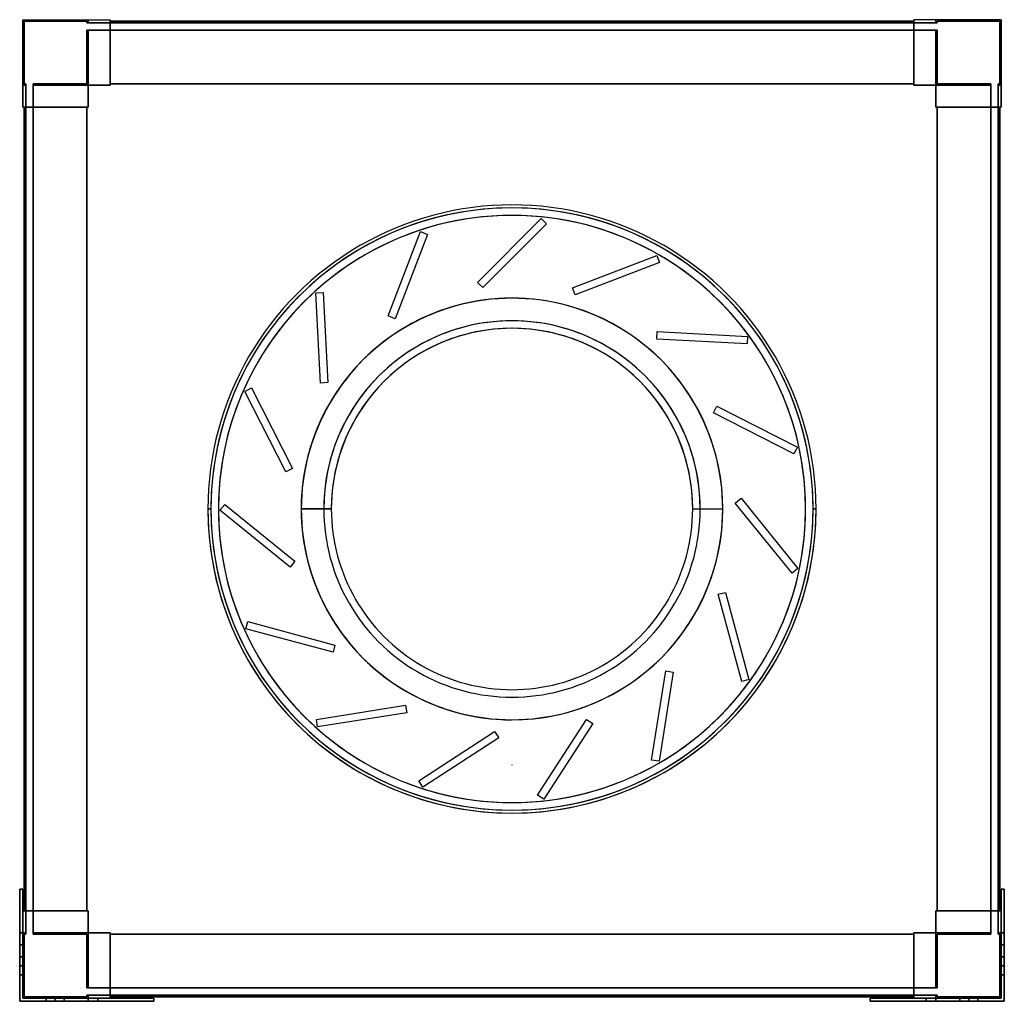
# Model space of a CAD drawing. Header units: millimetres. Extents: x -327 to 327, y -327 to 325.
import ezdxf

# ---------------------------------------------------------------- set-up
doc = ezdxf.new("R2010")
doc.units = ezdxf.units.MM
doc.layers.add('MAIN-1', color=7, linetype='Continuous')

msp = doc.modelspace()

# ---------------------------------------------------------------- linework, layer by layer
at = {"layer": 'MAIN-1'}
for p, q in [((-325, 325), (-325, 281.5)), ((-325, 325), (-281.5, 325)), ((-325, 325), (-281.5, 325)), ((-325, 281.5), (-325, 325)), ((-325, 325), (-325, 325)), ((-325, 325), (-325, 267)), ((-325, 325), (-267, 325)), ((-325, 267), (-325, 325)), ((-325, 325), (-325, 325)), ((-325, 325), (-267, 325)), ((-282.5, 324), (-324, 324)), ((-324, 324), (-324, 282.5)), ((-324, 282.5), (-324, 324)), ((-324, 324), (-282.5, 324)), ((-324, 324), (-324, 324)), ((-282.5, 323), (-282.5, 324)), ((-282.5, 324), (-282.5, 323)), ((-282.5, 324), (-282.5, 324)), ((-282.5, 323), (-281.5, 323)), ((-282.5, 323), (-282.5, 323)), ((-281.5, 323), (-282.5, 323)), ((-281.5, 325), (-281.5, 323)), ((-281.5, 325), (-267, 325)), ((-281.5, 323), (-281.5, 325)), ((-281.5, 325), (-281.5, 325)), ((-281.5, 325), (-281.5, 323)), ((-281.5, 323), (-281.5, 325)), ((-281.5, 325), (-281.5, 325)), ((-281.5, 325), (-267, 325)), ((-281.5, 323), (-267, 323)), ((-281.5, 323), (-281.5, 323)), ((-281.5, 323), (-281.5, 323)), ((-267, 323), (-281.5, 323)), ((-267, 281.5), (-267, 325)), ((-267, 325), (-267, 325)), ((-267, 325), (-267, 323)), ((-267, 323), (-267, 325)), ((-267, 325), (-267, 325)), ((-267, 325), (-267, 281.5)), ((-267, 323), (-267, 324)), ((-267, 324), (-267, 324)), ((-267, 324), (-267, 282.5)), ((-267, 324), (-267, 323)), ((267, 324), (-267, 324)), ((-267, 282.5), (-267, 324)), ((-267, 324), (-267, 324)), ((267, 324), (-267, 324)), ((-267, 324), (267, 324)), ((-267, 324), (267, 324)), ((-267, 323), (-267, 323)), ((-267, 323), (-267, 323)), ((267, 323), (-267, 323)), ((-267, 323), (267, 323)), ((267, 323), (267, 325)), ((267, 325), (267, 325)), ((267, 325), (267, 281.5)), ((267, 281.5), (267, 325)), ((267, 325), (267, 325)), ((267, 325), (267, 323)), ((281.5, 325), (267, 325)), ((325, 325), (267, 325)), ((281.5, 325), (267, 325)), ((325, 325), (267, 325)), ((267, 324), (267, 282.5)), ((267, 324), (267, 324)), ((267, 323), (267, 324)), ((267, 324), (267, 323)), ((267, 324), (267, 324)), ((267, 282.5), (267, 324)), ((267, 323), (267, 323)), ((267, 323), (267, 323)), ((281.5, 323), (267, 323)), ((267, 323), (281.5, 323)), ((281.5, 323), (281.5, 325)), ((281.5, 323), (281.5, 325)), ((325, 325), (281.5, 325)), ((281.5, 325), (281.5, 323)), ((325, 325), (281.5, 325)), ((281.5, 325), (281.5, 325)), ((281.5, 325), (281.5, 323)), ((281.5, 325), (281.5, 325)), ((281.5, 323), (281.5, 323)), ((282.5, 323), (281.5, 323)), ((281.5, 323), (282.5, 323)), ((281.5, 323), (281.5, 323)), ((282.5, 323), (282.5, 324)), ((282.5, 324), (282.5, 323)), ((282.5, 324), (282.5, 324)), ((324, 324), (282.5, 324)), ((282.5, 324), (324, 324)), ((282.5, 323), (282.5, 323)), ((324, 324), (324, 324)), ((324, 282.5), (324, 324)), ((324, 324), (324, 282.5)), ((325, 325), (325, 281.5)), ((325, 281.5), (325, 325)), ((325, 325), (325, 325)), ((325, 325), (325, 267)), ((325, 267), (325, 325)), ((325, 325), (325, 325)), ((-282.5, 318), (-281.5, 318)), ((-282.5, 318), (-282.5, 318)), ((-281.5, 318), (-282.5, 318)), ((-282.5, 282.5), (-282.5, 318)), ((-282.5, 318), (-282.5, 282.5)), ((-281.5, 318), (-281.5, 318)), ((-267, 318), (-281.5, 318)), ((-281.5, 318), (-267, 318)), ((-281.5, 318), (-281.5, 318)), ((-281.5, 318), (-281.5, 281.5)), ((-281.5, 281.5), (-281.5, 318)), ((-281.5, 318), (-281.5, 281.5)), ((-281.5, 281.5), (-281.5, 318)), ((-267, 282.5), (-267, 318)), ((-267, 318), (-267, 318)), ((-267, 318), (-267, 281.5)), ((-267, 281.5), (-267, 318)), ((-267, 318), (-267, 318)), ((-267, 318), (-267, 282.5)), ((267, 318), (-267, 318)), ((-267, 318), (267, 318)), ((267, 281.5), (267, 318)), ((267, 318), (267, 318)), ((267, 282.5), (267, 318)), ((267, 318), (267, 282.5)), ((267, 318), (267, 318)), ((267, 318), (267, 281.5)), ((281.5, 318), (267, 318)), ((267, 318), (281.5, 318)), ((281.5, 318), (281.5, 318)), ((282.5, 318), (281.5, 318)), ((281.5, 318), (282.5, 318)), ((281.5, 318), (281.5, 318)), ((281.5, 281.5), (281.5, 318)), ((281.5, 318), (281.5, 281.5)), ((281.5, 281.5), (281.5, 318)), ((281.5, 318), (281.5, 281.5)), ((282.5, 318), (282.5, 318)), ((282.5, 318), (282.5, 282.5)), ((282.5, 282.5), (282.5, 318)), ((-325, 281.5), (-323, 281.5)), ((-325, 281.5), (-323, 281.5)), ((-323, 281.5), (-325, 281.5)), ((-325, 267), (-325, 281.5)), ((-325, 281.5), (-325, 281.5)), ((-323, 281.5), (-325, 281.5)), ((-325, 281.5), (-325, 281.5)), ((-325, 281.5), (-325, 267)), ((-324, 282.5), (-323, 282.5)), ((-323, 282.5), (-324, 282.5)), ((-324, 282.5), (-324, 282.5)), ((-323, 281.5), (-323, 282.5)), ((-323, 282.5), (-323, 281.5)), ((-323, 282.5), (-323, 282.5)), ((-323, 267), (-323, 281.5)), ((-323, 281.5), (-323, 281.5)), ((-323, 281.5), (-323, 281.5)), ((-323, 281.5), (-323, 267)), ((-318, 282.5), (-318, 281.5)), ((-318, 282.5), (-282.5, 282.5)), ((-282.5, 282.5), (-318, 282.5)), ((-318, 281.5), (-318, 282.5)), ((-318, 282.5), (-318, 282.5)), ((-318, 281.5), (-281.5, 281.5)), ((-318, 281.5), (-281.5, 281.5)), ((-318, 267), (-318, 281.5)), ((-318, 281.5), (-318, 281.5)), ((-318, 281.5), (-318, 281.5)), ((-318, 281.5), (-318, 267)), ((-281.5, 281.5), (-318, 281.5)), ((-281.5, 281.5), (-318, 281.5)), ((-282.5, 282.5), (-282.5, 282.5)), ((-281.5, 281.5), (-281.5, 267)), ((-267, 281.5), (-281.5, 281.5)), ((-281.5, 281.5), (-267, 281.5)), ((-281.5, 267), (-281.5, 281.5)), ((-281.5, 281.5), (-281.5, 281.5)), ((-281.5, 281.5), (-267, 281.5)), ((-281.5, 281.5), (-281.5, 281.5)), ((-281.5, 281.5), (-267, 281.5)), ((-281.5, 281.5), (-281.5, 267)), ((-281.5, 267), (-281.5, 281.5)), ((-281.5, 281.5), (-267, 281.5)), ((-281.5, 267), (-281.5, 281.5)), ((-281.5, 281.5), (-281.5, 267)), ((-267, 281.5), (-281.5, 281.5)), ((-281.5, 281.5), (-281.5, 281.5)), ((-281.5, 281.5), (-267, 281.5)), ((-281.5, 267), (-281.5, 281.5)), ((-281.5, 281.5), (-281.5, 281.5)), ((-281.5, 281.5), (-281.5, 281.5)), ((-281.5, 281.5), (-281.5, 281.5)), ((-281.5, 281.5), (-267, 281.5)), ((-281.5, 281.5), (-281.5, 267)), ((-267, 282.5), (-267, 281.5)), ((267, 282.5), (-267, 282.5)), ((-267, 282.5), (267, 282.5)), ((-267, 281.5), (-267, 282.5)), ((-267, 282.5), (-267, 282.5)), ((-267, 282.5), (267, 282.5)), ((-267, 282.5), (-267, 282.5)), ((267, 282.5), (-267, 282.5)), ((-267, 282.5), (267, 282.5)), ((-267, 281.5), (-267, 282.5)), ((-267, 282.5), (-267, 281.5)), ((267, 282.5), (-267, 282.5)), ((-267, 282.5), (-267, 282.5)), ((-267, 282.5), (267, 282.5)), ((-267, 282.5), (-267, 282.5)), ((267, 282.5), (-267, 282.5)), ((-267, 281.5), (-267, 281.5)), ((-267, 281.5), (-267, 281.5)), ((-267, 281.5), (-267, 281.5)), ((-267, 281.5), (-267, 281.5)), ((267, 281.5), (267, 282.5)), ((267, 282.5), (267, 281.5)), ((267, 282.5), (267, 282.5)), ((267, 282.5), (267, 282.5)), ((267, 282.5), (267, 281.5)), ((267, 281.5), (267, 282.5)), ((267, 282.5), (267, 282.5)), ((267, 282.5), (267, 282.5)), ((281.5, 281.5), (267, 281.5)), ((267, 281.5), (281.5, 281.5)), ((267, 281.5), (267, 281.5)), ((281.5, 281.5), (267, 281.5)), ((267, 281.5), (267, 281.5)), ((281.5, 281.5), (267, 281.5)), ((267, 281.5), (281.5, 281.5)), ((281.5, 281.5), (267, 281.5)), ((267, 281.5), (267, 281.5)), ((281.5, 281.5), (267, 281.5)), ((267, 281.5), (267, 281.5)), ((281.5, 281.5), (267, 281.5)), ((281.5, 267), (281.5, 281.5)), ((281.5, 281.5), (281.5, 267)), ((281.5, 281.5), (281.5, 281.5)), ((281.5, 267), (281.5, 281.5)), ((281.5, 281.5), (281.5, 281.5)), ((281.5, 281.5), (281.5, 267)), ((281.5, 281.5), (281.5, 267)), ((281.5, 267), (281.5, 281.5)), ((281.5, 281.5), (281.5, 281.5)), ((281.5, 281.5), (281.5, 267)), ((281.5, 281.5), (281.5, 281.5)), ((318, 281.5), (281.5, 281.5)), ((318, 281.5), (281.5, 281.5)), ((281.5, 281.5), (281.5, 281.5)), ((281.5, 281.5), (318, 281.5)), ((281.5, 281.5), (281.5, 281.5)), ((281.5, 267), (281.5, 281.5)), ((281.5, 281.5), (318, 281.5)), ((282.5, 282.5), (318, 282.5)), ((282.5, 282.5), (282.5, 282.5)), ((318, 282.5), (282.5, 282.5)), ((318, 281.5), (318, 282.5)), ((318, 282.5), (318, 281.5)), ((318, 282.5), (318, 282.5)), ((318, 267), (318, 281.5)), ((318, 281.5), (318, 281.5)), ((318, 281.5), (318, 281.5)), ((318, 281.5), (318, 267)), ((323, 282.5), (324, 282.5)), ((323, 282.5), (323, 282.5)), ((324, 282.5), (323, 282.5)), ((323, 281.5), (323, 282.5)), ((323, 282.5), (323, 281.5)), ((325, 281.5), (323, 281.5)), ((323, 267), (323, 281.5)), ((323, 281.5), (323, 281.5)), ((323, 281.5), (323, 281.5)), ((323, 281.5), (323, 267)), ((323, 281.5), (325, 281.5)), ((325, 281.5), (323, 281.5)), ((323, 281.5), (325, 281.5)), ((324, 282.5), (324, 282.5)), ((325, 267), (325, 281.5)), ((325, 281.5), (325, 281.5)), ((325, 281.5), (325, 281.5)), ((325, 281.5), (325, 267)), ((-325, 267), (-323, 267)), ((-325, 267), (-325, 267)), ((-325, 267), (-281.5, 267)), ((-325, 267), (-281.5, 267)), ((-325, 267), (-325, 267)), ((-325, 267), (-323, 267)), ((-282.5, 267), (-324, 267)), ((-324, 267), (-324, 267)), ((-324, 267), (-323, 267)), ((-324, 267), (-324, -267)), ((-324, -267), (-324, 267)), ((-324, 267), (-324, -267)), ((-324, -267), (-324, 267)), ((-324, 267), (-324, 267)), ((-324, 267), (-282.5, 267)), ((-323, 267), (-324, 267)), ((-323, 267), (-323, 267)), ((-323, 267), (-323, -267)), ((-323, -267), (-323, 267)), ((-323, 267), (-323, 267)), ((-318, 267), (-281.5, 267)), ((-318, 267), (-318, 267)), ((-318, 267), (-282.5, 267)), ((-282.5, 267), (-318, 267)), ((-318, 267), (-318, 267)), ((-318, 267), (-281.5, 267)), ((-318, -267), (-318, 267)), ((-318, 267), (-318, -267)), ((-282.5, 267), (-282.5, -267)), ((-281.5, 267), (-282.5, 267)), ((-282.5, 267), (-281.5, 267)), ((-282.5, -267), (-282.5, 267)), ((-282.5, 267), (-282.5, 267)), ((-282.5, 267), (-282.5, 267)), ((-282.5, 267), (-282.5, -267)), ((-282.5, 267), (-281.5, 267)), ((-282.5, -267), (-282.5, 267)), ((-282.5, 267), (-282.5, -267)), ((-281.5, 267), (-282.5, 267)), ((-282.5, 267), (-282.5, 267)), ((-282.5, -267), (-282.5, 267)), ((-282.5, -267), (-282.5, 267)), ((-282.5, 267), (-282.5, -267)), ((-282.5, 267), (-282.5, 267)), ((-281.5, 267), (-281.5, 267)), ((-281.5, 267), (-281.5, 267)), ((-281.5, 267), (-281.5, 267)), ((-281.5, 267), (-281.5, 267)), ((282.5, 267), (281.5, 267)), ((281.5, 267), (282.5, 267)), ((281.5, 267), (281.5, 267)), ((318, 267), (281.5, 267)), ((281.5, 267), (281.5, 267)), ((325, 267), (281.5, 267)), ((281.5, 267), (282.5, 267)), ((282.5, 267), (281.5, 267)), ((281.5, 267), (281.5, 267)), ((318, 267), (281.5, 267)), ((281.5, 267), (281.5, 267)), ((325, 267), (281.5, 267)), ((282.5, -267), (282.5, 267)), ((282.5, 267), (282.5, -267)), ((282.5, 267), (282.5, 267)), ((282.5, 267), (318, 267)), ((282.5, 267), (282.5, 267)), ((324, 267), (282.5, 267)), ((282.5, -267), (282.5, 267)), ((282.5, 267), (282.5, -267)), ((282.5, 267), (282.5, -267)), ((282.5, -267), (282.5, 267)), ((282.5, 267), (282.5, 267)), ((282.5, 267), (282.5, -267)), ((282.5, 267), (282.5, 267)), ((282.5, -267), (282.5, 267)), ((318, 267), (282.5, 267)), ((282.5, 267), (324, 267)), ((318, 267), (318, 267)), ((318, 267), (318, 267)), ((318, -267), (318, 267)), ((318, 267), (318, -267)), ((325, 267), (323, 267)), ((323, 267), (323, 267)), ((323, 267), (324, 267)), ((323, 267), (323, -267)), ((324, 267), (323, 267)), ((323, 267), (323, 267)), ((325, 267), (323, 267)), ((323, -267), (323, 267)), ((324, 267), (324, 267)), ((324, 267), (324, -267)), ((324, -267), (324, 267)), ((324, 267), (324, 267)), ((324, 267), (324, -267)), ((324, -267), (324, 267)), ((325, 267), (325, 267)), ((325, 267), (325, 267)), ((-22.98, 150.55), (19.45, 192.98)), ((-22.98, 150.55), (19.45, 192.98)), ((19.45, 192.98), (22.98, 189.45)), ((19.45, 192.98), (19.45, 192.98)), ((19.45, 192.98), (22.98, 189.45)), ((-82.23, 128.19), (-60.73, 184.21)), ((-82.23, 128.19), (-60.73, 184.21)), ((-60.73, 184.21), (-56.06, 182.41)), ((-60.73, 184.21), (-60.73, 184.21)), ((-60.73, 184.21), (-56.06, 182.41)), ((22.98, 189.45), (-19.45, 147.02)), ((22.98, 189.45), (-19.45, 147.02)), ((22.98, 189.45), (22.98, 189.45)), ((-56.06, 182.41), (-77.56, 126.4)), ((-56.06, 182.41), (-77.56, 126.4)), ((-56.06, 182.41), (-56.06, 182.41)), ((40.24, 146.89), (96.26, 168.39)), ((40.24, 146.89), (96.26, 168.39)), ((98.05, 163.72), (42.03, 142.22)), ((98.05, 163.72), (42.03, 142.22)), ((96.26, 168.39), (98.05, 163.72)), ((96.26, 168.39), (96.26, 168.39)), ((96.26, 168.39), (98.05, 163.72)), ((98.05, 163.72), (98.05, 163.72)), ((-19.45, 147.02), (-22.98, 150.55)), ((-22.98, 150.55), (-22.98, 150.55)), ((-19.45, 147.02), (-22.98, 150.55)), ((-19.45, 147.02), (-19.45, 147.02)), ((42.03, 142.22), (40.24, 146.89)), ((40.24, 146.89), (40.24, 146.89)), ((42.03, 142.22), (40.24, 146.89)), ((-130.4, 143.58), (-125.41, 143.84)), ((-130.4, 143.58), (-125.41, 143.84)), ((-127.26, 83.66), (-130.4, 143.58)), ((-130.4, 143.58), (-130.4, 143.58)), ((-127.26, 83.66), (-130.4, 143.58)), ((-125.41, 143.84), (-122.27, 83.92)), ((-125.41, 143.84), (-125.41, 143.84)), ((-125.41, 143.84), (-122.27, 83.92)), ((0, 140.01), (0, 140.01)), ((0, 140.01), (0, 140.01)), ((42.03, 142.22), (42.03, 142.22)), ((-77.56, 126.4), (-82.23, 128.19)), ((-82.23, 128.19), (-82.23, 128.19)), ((-77.56, 126.4), (-82.23, 128.19)), ((-77.56, 126.4), (-77.56, 126.4)), ((96.24, 112.83), (96.51, 117.82)), ((96.24, 112.83), (96.51, 117.82)), ((96.51, 117.82), (156.42, 114.68)), ((96.51, 117.82), (96.51, 117.82)), ((96.51, 117.82), (156.42, 114.68)), ((156.16, 109.69), (96.24, 112.83)), ((96.24, 112.83), (96.24, 112.83)), ((156.16, 109.69), (96.24, 112.83)), ((156.42, 114.68), (156.16, 109.69)), ((156.42, 114.68), (156.16, 109.69)), ((156.42, 114.68), (156.42, 114.68)), ((156.16, 109.69), (156.16, 109.69)), ((-177.53, 78.13), (-173.07, 80.4)), ((-177.53, 78.13), (-173.07, 80.4)), ((-173.07, 80.4), (-145.83, 26.94)), ((-173.07, 80.4), (-173.07, 80.4)), ((-173.07, 80.4), (-145.83, 26.94)), ((-122.27, 83.92), (-127.26, 83.66)), ((-122.27, 83.92), (-127.26, 83.66)), ((-127.26, 83.66), (-127.26, 83.66)), ((-122.27, 83.92), (-122.27, 83.92)), ((-150.29, 24.67), (-177.53, 78.13)), ((-177.53, 78.13), (-177.53, 78.13)), ((-150.29, 24.67), (-177.53, 78.13)), ((133.81, 63.93), (136.08, 68.38)), ((133.81, 63.93), (136.08, 68.38)), ((136.08, 68.38), (189.54, 41.14)), ((136.08, 68.38), (136.08, 68.38)), ((136.08, 68.38), (189.54, 41.14)), ((187.27, 36.69), (133.81, 63.93)), ((133.81, 63.93), (133.81, 63.93)), ((187.27, 36.69), (133.81, 63.93)), ((189.54, 41.14), (187.27, 36.69)), ((189.54, 41.14), (187.27, 36.69)), ((189.54, 41.14), (189.54, 41.14)), ((187.27, 36.69), (187.27, 36.69)), ((-145.83, 26.94), (-150.29, 24.67)), ((-145.83, 26.94), (-150.29, 24.67)), ((-145.83, 26.94), (-145.83, 26.94)), ((-150.29, 24.67), (-150.29, 24.67)), ((148.25, 3.97), (152.13, 7.12)), ((148.25, 3.97), (152.13, 7.12)), ((152.13, 7.12), (189.89, -39.51)), ((152.13, 7.12), (152.13, 7.12)), ((152.13, 7.12), (189.89, -39.51)), ((-202, 0), (-200, 0)), ((-202, 0), (-200, 0)), ((-200, 0), (-200, 0)), ((-200, 0), (-200, 0)), ((-200, 0), (-200, 0)), ((-195, 0), (-195, 0)), ((-193.96, -0.83), (-190.81, 3.05)), ((-193.96, -0.83), (-190.81, 3.05)), ((-190.81, 3.05), (-144.18, -34.71)), ((-190.81, 3.05), (-190.81, 3.05)), ((-190.81, 3.05), (-144.18, -34.71)), ((-120.01, 0), (-140.01, 0)), ((-140, 0), (-140, 0)), ((-125.01, 0), (-139.99, 0)), ((-139.99, 0), (-139.99, 0)), ((120.01, 0), (140.01, 0)), ((125.01, 0), (139.99, 0)), ((139.99, 0), (139.99, 0)), ((140, 0), (140, 0)), ((186.01, -42.66), (148.25, 3.97)), ((148.25, 3.97), (148.25, 3.97)), ((186.01, -42.66), (148.25, 3.97)), ((195, 0), (195, 0)), ((202, 0), (200, 0)), ((200, 0), (200, 0)), ((200, 0), (200, 0)), ((200, 0), (202, 0)), ((200, 0), (200, 0)), ((-200, 0), (-202, 0)), ((-202, 0), (-200, 0)), ((-200, 0), (-200, 0)), ((-200, 0), (-200, 0)), ((-200, 0), (-200, 0)), ((-195, 0), (-195, 0)), ((-147.33, -38.59), (-193.96, -0.83)), ((-193.96, -0.83), (-193.96, -0.83)), ((-147.33, -38.59), (-193.96, -0.83)), ((-140.01, 0), (-120.01, 0)), ((-140, 0), (-140, 0)), ((-139.99, 0), (-139.99, 0)), ((-139.99, 0), (-125.01, 0)), ((120.01, 0), (140.01, 0)), ((125.01, 0), (139.99, 0)), ((139.99, 0), (139.99, 0)), ((140, 0), (140, 0)), ((195, 0), (195, 0)), ((200, 0), (202, 0)), ((200, 0), (200, 0)), ((200, 0), (200, 0)), ((202, 0), (200, 0)), ((200, 0), (200, 0)), ((-144.18, -34.71), (-147.33, -38.59)), ((-144.18, -34.71), (-147.33, -38.59)), ((-147.33, -38.59), (-147.33, -38.59)), ((-144.18, -34.71), (-144.18, -34.71)), ((189.89, -39.51), (186.01, -42.66)), ((189.89, -39.51), (186.01, -42.66)), ((186.01, -42.66), (186.01, -42.66)), ((189.89, -39.51), (189.89, -39.51)), ((137.04, -56.67), (141.87, -55.38)), ((137.04, -56.67), (141.87, -55.38)), ((152.57, -114.62), (137.04, -56.67)), ((137.04, -56.67), (137.04, -56.67)), ((152.57, -114.62), (137.04, -56.67)), ((141.87, -55.38), (157.4, -113.33)), ((141.87, -55.38), (141.87, -55.38)), ((141.87, -55.38), (157.4, -113.33)), ((-176.85, -79.65), (-175.56, -74.82)), ((-176.85, -79.65), (-175.56, -74.82)), ((-175.56, -74.82), (-117.6, -90.35)), ((-175.56, -74.82), (-175.56, -74.82)), ((-175.56, -74.82), (-117.6, -90.35)), ((-118.89, -95.18), (-176.85, -79.65)), ((-176.85, -79.65), (-176.85, -79.65)), ((-118.89, -95.18), (-176.85, -79.65)), ((-117.6, -90.35), (-118.89, -95.18)), ((-117.6, -90.35), (-118.89, -95.18)), ((-117.6, -90.35), (-117.6, -90.35)), ((-118.89, -95.18), (-118.89, -95.18)), ((92.76, -166.77), (102.15, -107.51)), ((92.76, -166.77), (102.15, -107.51)), ((107.09, -108.29), (97.7, -167.55)), ((107.09, -108.29), (97.7, -167.55)), ((102.15, -107.51), (107.09, -108.29)), ((102.15, -107.51), (102.15, -107.51)), ((102.15, -107.51), (107.09, -108.29)), ((107.09, -108.29), (107.09, -108.29)), ((157.4, -113.33), (152.57, -114.62)), ((157.4, -113.33), (152.57, -114.62)), ((152.57, -114.62), (152.57, -114.62)), ((157.4, -113.33), (157.4, -113.33)), ((-129.95, -139.76), (-70.68, -130.37)), ((-129.95, -139.76), (-70.68, -130.37)), ((-70.68, -130.37), (-69.9, -135.31)), ((-70.68, -130.37), (-70.68, -130.37)), ((-70.68, -130.37), (-69.9, -135.31)), ((-69.9, -135.31), (-129.16, -144.7)), ((-69.9, -135.31), (-129.16, -144.7)), ((-69.9, -135.31), (-69.9, -135.31)), ((-129.16, -144.7), (-129.95, -139.76)), ((-129.95, -139.76), (-129.95, -139.76)), ((-129.16, -144.7), (-129.95, -139.76)), ((0, -140.01), (0, -140.01)), ((0, -140.01), (0, -140.01)), ((16.91, -190.08), (49.59, -139.76)), ((16.91, -190.08), (49.59, -139.76)), ((53.78, -142.49), (21.1, -192.81)), ((53.78, -142.49), (21.1, -192.81)), ((49.59, -139.76), (53.78, -142.49)), ((49.59, -139.76), (49.59, -139.76)), ((49.59, -139.76), (53.78, -142.49)), ((53.78, -142.49), (53.78, -142.49)), ((-129.16, -144.7), (-129.16, -144.7)), ((-61.87, -180.53), (-11.55, -147.85)), ((-61.87, -180.53), (-11.55, -147.85)), ((-11.55, -147.85), (-8.82, -152.04)), ((-11.55, -147.85), (-11.55, -147.85)), ((-11.55, -147.85), (-8.82, -152.04)), ((-8.82, -152.04), (-59.14, -184.72)), ((-8.82, -152.04), (-59.14, -184.72)), ((-8.82, -152.04), (-8.82, -152.04)), ((0, -170), (0, -170)), ((0, -170), (0, -170)), ((0, -170), (0, -170)), ((0, -170), (0, -170)), ((0, -170), (0, -170)), ((0, -170), (0, -170)), ((97.7, -167.55), (92.76, -166.77)), ((92.76, -166.77), (92.76, -166.77)), ((97.7, -167.55), (92.76, -166.77)), ((97.7, -167.55), (97.7, -167.55)), ((-59.14, -184.72), (-61.87, -180.53)), ((-61.87, -180.53), (-61.87, -180.53)), ((-59.14, -184.72), (-61.87, -180.53)), ((-59.14, -184.72), (-59.14, -184.72)), ((21.1, -192.81), (16.91, -190.08)), ((16.91, -190.08), (16.91, -190.08)), ((21.1, -192.81), (16.91, -190.08)), ((21.1, -192.81), (21.1, -192.81)), ((-327, -252.5), (-325, -252.5)), ((-327, -289.5), (-327, -252.5)), ((-327, -252.5), (-327, -252.5)), ((-327, -252.5), (-327, -281.5)), ((-325, -252.5), (-327, -252.5)), ((-327, -252.5), (-327, -289.5)), ((-325, -252.5), (-327, -252.5)), ((-327, -252.5), (-327, -252.5)), ((-327, -281.5), (-327, -252.5)), ((-327, -252.5), (-325, -252.5)), ((-325, -267), (-325, -252.5)), ((-325, -252.5), (-325, -252.5)), ((-325, -252.5), (-325, -289.5)), ((-325, -289.5), (-325, -252.5)), ((-325, -252.5), (-325, -252.5)), ((-325, -252.5), (-325, -267)), ((325, -289.5), (325, -252.5)), ((325, -252.5), (325, -252.5)), ((325, -252.5), (325, -267)), ((325, -252.5), (327, -252.5)), ((327, -252.5), (325, -252.5)), ((325, -267), (325, -252.5)), ((325, -252.5), (325, -252.5)), ((325, -252.5), (325, -289.5)), ((327, -252.5), (325, -252.5)), ((325, -252.5), (327, -252.5)), ((327, -252.5), (327, -289.5)), ((327, -252.5), (327, -252.5)), ((327, -281.5), (327, -252.5)), ((327, -289.5), (327, -252.5)), ((327, -252.5), (327, -252.5)), ((327, -252.5), (327, -281.5)), ((-325, -267), (-325, -325)), ((-325, -267), (-325, -267)), ((-325, -267), (-323, -267)), ((-325, -267), (-325, -267)), ((-325, -325), (-325, -267)), ((-325, -267), (-281.5, -267)), ((-325, -267), (-281.5, -267)), ((-325, -267), (-323, -267)), ((-282.5, -267), (-324, -267)), ((-324, -267), (-324, -267)), ((-324, -267), (-323, -267)), ((-324, -267), (-282.5, -267)), ((-324, -267), (-324, -267)), ((-323, -267), (-324, -267)), ((-323, -281.5), (-323, -267)), ((-323, -267), (-323, -267)), ((-323, -267), (-323, -267)), ((-323, -267), (-323, -281.5)), ((-282.5, -267), (-318, -267)), ((-318, -267), (-318, -267)), ((-318, -267), (-281.5, -267)), ((-318, -267), (-281.5, -267)), ((-318, -267), (-318, -267)), ((-318, -267), (-282.5, -267)), ((-318, -267), (-318, -281.5)), ((-318, -281.5), (-318, -267)), ((-282.5, -267), (-281.5, -267)), ((-281.5, -267), (-282.5, -267)), ((-282.5, -267), (-282.5, -267)), ((-281.5, -267), (-282.5, -267)), ((-282.5, -267), (-281.5, -267)), ((-282.5, -267), (-282.5, -267)), ((-282.5, -267), (-282.5, -267)), ((-282.5, -267), (-282.5, -267)), ((-281.5, -281.5), (-281.5, -267)), ((-281.5, -267), (-281.5, -281.5)), ((-281.5, -281.5), (-281.5, -267)), ((-281.5, -267), (-281.5, -267)), ((-281.5, -267), (-281.5, -281.5)), ((-281.5, -281.5), (-281.5, -267)), ((-281.5, -267), (-281.5, -281.5)), ((-281.5, -267), (-281.5, -267)), ((-281.5, -281.5), (-281.5, -267)), ((-281.5, -267), (-281.5, -267)), ((-281.5, -267), (-281.5, -281.5)), ((-281.5, -267), (-281.5, -267)), ((325, -267), (281.5, -267)), ((281.5, -281.5), (281.5, -267)), ((281.5, -267), (282.5, -267)), ((281.5, -281.5), (281.5, -267)), ((281.5, -267), (281.5, -281.5)), ((282.5, -267), (281.5, -267)), ((281.5, -267), (281.5, -267)), ((318, -267), (281.5, -267)), ((281.5, -281.5), (281.5, -267)), ((281.5, -267), (281.5, -281.5)), ((282.5, -267), (281.5, -267)), ((281.5, -267), (282.5, -267)), ((281.5, -281.5), (281.5, -267)), ((281.5, -267), (281.5, -267)), ((318, -267), (281.5, -267)), ((281.5, -267), (281.5, -267)), ((281.5, -267), (281.5, -281.5)), ((281.5, -267), (281.5, -267)), ((281.5, -267), (281.5, -281.5)), ((325, -267), (281.5, -267)), ((282.5, -267), (282.5, -267)), ((282.5, -267), (282.5, -267)), ((318, -267), (282.5, -267)), ((282.5, -267), (282.5, -267)), ((282.5, -267), (318, -267)), ((324, -267), (282.5, -267)), ((282.5, -267), (282.5, -267)), ((282.5, -267), (324, -267)), ((318, -267), (318, -267)), ((318, -267), (318, -267)), ((318, -267), (318, -281.5)), ((318, -281.5), (318, -267)), ((325, -267), (323, -267)), ((323, -267), (323, -267)), ((323, -267), (324, -267)), ((324, -267), (323, -267)), ((323, -267), (323, -281.5)), ((323, -281.5), (323, -267)), ((323, -267), (323, -267)), ((325, -267), (323, -267)), ((324, -267), (324, -267)), ((324, -267), (324, -267)), ((325, -267), (325, -267)), ((325, -325), (325, -267)), ((325, -267), (325, -325)), ((325, -267), (325, -267)), ((-323, -281.5), (-327, -281.5)), ((-327, -281.5), (-327, -281.5)), ((-325, -281.5), (-327, -281.5)), ((-327, -281.5), (-327, -281.5)), ((-327, -327), (-327, -281.5)), ((-327, -281.5), (-325, -281.5)), ((-327, -281.5), (-323, -281.5)), ((-327, -281.5), (-327, -327)), ((-325, -281.5), (-325, -281.5)), ((-325, -281.5), (-323, -281.5)), ((-325, -281.5), (-325, -325)), ((-325, -281.5), (-325, -281.5)), ((-325, -325), (-325, -281.5)), ((-325, -281.5), (-323, -281.5)), ((-325, -281.5), (-325, -325)), ((-325, -325), (-325, -281.5)), ((-323, -282.5), (-324, -282.5)), ((-324, -282.5), (-324, -324)), ((-324, -324), (-324, -282.5)), ((-324, -282.5), (-323, -282.5)), ((-324, -282.5), (-324, -282.5)), ((-323, -281.5), (-323, -281.5)), ((-323, -282.5), (-323, -281.5)), ((-323, -281.5), (-323, -281.5)), ((-323, -281.5), (-323, -282.5)), ((-323, -282.5), (-323, -282.5)), ((-318, -281.5), (-281.5, -281.5)), ((-318, -282.5), (-318, -281.5)), ((-318, -281.5), (-318, -282.5)), ((-318, -281.5), (-281.5, -281.5)), ((-318, -281.5), (-318, -281.5)), ((-318, -281.5), (-318, -281.5)), ((-281.5, -281.5), (-318, -281.5)), ((-281.5, -281.5), (-318, -281.5)), ((-318, -282.5), (-282.5, -282.5)), ((-282.5, -282.5), (-318, -282.5)), ((-318, -282.5), (-318, -282.5)), ((-282.5, -282.5), (-282.5, -318)), ((-282.5, -318), (-282.5, -282.5)), ((-282.5, -282.5), (-282.5, -282.5)), ((-281.5, -281.5), (-267, -281.5)), ((-281.5, -281.5), (-267, -281.5)), ((-267, -281.5), (-281.5, -281.5)), ((-281.5, -281.5), (-281.5, -281.5)), ((-281.5, -281.5), (-267, -281.5)), ((-267, -281.5), (-281.5, -281.5)), ((-281.5, -281.5), (-267, -281.5)), ((-281.5, -281.5), (-281.5, -281.5)), ((-281.5, -281.5), (-267, -281.5)), ((-281.5, -281.5), (-281.5, -281.5)), ((-281.5, -281.5), (-267, -281.5)), ((-281.5, -318), (-281.5, -281.5)), ((-281.5, -281.5), (-281.5, -318)), ((-281.5, -281.5), (-281.5, -281.5)), ((-281.5, -318), (-281.5, -281.5)), ((-281.5, -281.5), (-281.5, -318)), ((-281.5, -281.5), (-281.5, -281.5)), ((-281.5, -281.5), (-281.5, -281.5)), ((-267, -325), (-267, -281.5)), ((-267, -281.5), (-267, -281.5)), ((-267, -281.5), (-267, -282.5)), ((-267, -282.5), (-267, -281.5)), ((-267, -281.5), (-267, -281.5)), ((-267, -281.5), (-267, -318)), ((-267, -282.5), (-267, -281.5)), ((-267, -281.5), (-267, -282.5)), ((-267, -281.5), (-267, -281.5)), ((-267, -318), (-267, -281.5)), ((-267, -281.5), (-267, -325)), ((-267, -281.5), (-267, -281.5)), ((-267, -282.5), (-267, -282.5)), ((-267, -282.5), (-267, -324)), ((-267, -282.5), (267, -282.5)), ((267, -282.5), (-267, -282.5)), ((-267, -282.5), (-267, -282.5)), ((-267, -282.5), (267, -282.5)), ((-267, -318), (-267, -282.5)), ((267, -282.5), (-267, -282.5)), ((-267, -282.5), (267, -282.5)), ((-267, -282.5), (-267, -282.5)), ((-267, -282.5), (267, -282.5)), ((-267, -282.5), (-267, -282.5)), ((267, -282.5), (-267, -282.5)), ((-267, -282.5), (-267, -318)), ((-267, -324), (-267, -282.5)), ((267, -282.5), (-267, -282.5)), ((267, -325), (267, -281.5)), ((267, -281.5), (267, -281.5)), ((267, -281.5), (267, -282.5)), ((281.5, -281.5), (267, -281.5)), ((267, -281.5), (281.5, -281.5)), ((267, -282.5), (267, -281.5)), ((267, -281.5), (267, -282.5)), ((281.5, -281.5), (267, -281.5)), ((267, -281.5), (267, -281.5)), ((281.5, -281.5), (267, -281.5)), ((267, -318), (267, -281.5)), ((281.5, -281.5), (267, -281.5)), ((267, -281.5), (281.5, -281.5)), ((267, -282.5), (267, -281.5)), ((267, -281.5), (267, -281.5)), ((281.5, -281.5), (267, -281.5)), ((267, -281.5), (267, -318)), ((267, -281.5), (267, -325)), ((267, -281.5), (267, -281.5)), ((281.5, -281.5), (267, -281.5)), ((267, -282.5), (267, -282.5)), ((267, -324), (267, -282.5)), ((267, -282.5), (267, -282.5)), ((267, -318), (267, -282.5)), ((267, -282.5), (267, -282.5)), ((267, -282.5), (267, -318)), ((267, -282.5), (267, -324)), ((267, -282.5), (267, -282.5)), ((281.5, -281.5), (281.5, -281.5)), ((281.5, -281.5), (281.5, -281.5)), ((281.5, -281.5), (281.5, -281.5)), ((281.5, -281.5), (281.5, -318)), ((281.5, -318), (281.5, -281.5)), ((281.5, -281.5), (281.5, -281.5)), ((318, -281.5), (281.5, -281.5)), ((281.5, -281.5), (281.5, -318)), ((318, -281.5), (281.5, -281.5)), ((281.5, -318), (281.5, -281.5)), ((281.5, -281.5), (281.5, -281.5)), ((281.5, -281.5), (318, -281.5)), ((281.5, -281.5), (281.5, -281.5)), ((281.5, -281.5), (318, -281.5)), ((282.5, -318), (282.5, -282.5)), ((282.5, -282.5), (318, -282.5)), ((282.5, -282.5), (282.5, -318)), ((282.5, -282.5), (282.5, -282.5)), ((318, -282.5), (282.5, -282.5)), ((318, -281.5), (318, -282.5)), ((318, -282.5), (318, -281.5)), ((318, -281.5), (318, -281.5)), ((318, -281.5), (318, -281.5)), ((318, -282.5), (318, -282.5)), ((325, -281.5), (323, -281.5)), ((323, -282.5), (323, -281.5)), ((323, -281.5), (323, -281.5)), ((323, -281.5), (327, -281.5)), ((323, -281.5), (323, -281.5)), ((323, -281.5), (323, -282.5)), ((323, -281.5), (327, -281.5)), ((325, -281.5), (323, -281.5)), ((323, -282.5), (324, -282.5)), ((323, -282.5), (323, -282.5)), ((324, -282.5), (323, -282.5)), ((324, -282.5), (324, -324)), ((324, -282.5), (324, -282.5)), ((324, -324), (324, -282.5)), ((325, -281.5), (325, -325)), ((325, -281.5), (325, -281.5)), ((325, -325), (325, -281.5)), ((325, -281.5), (327, -281.5)), ((325, -281.5), (325, -281.5)), ((325, -325), (325, -281.5)), ((325, -281.5), (325, -325)), ((327, -281.5), (325, -281.5)), ((327, -281.5), (327, -327)), ((327, -281.5), (327, -281.5)), ((327, -281.5), (327, -281.5)), ((327, -327), (327, -281.5)), ((-325, -289.5), (-327, -289.5)), ((-327, -289.5), (-327, -327)), ((-327, -289.5), (-325, -289.5)), ((-327, -327), (-327, -289.5)), ((-325, -325), (-325, -289.5)), ((-325, -289.5), (-325, -325)), ((325, -289.5), (325, -325)), ((327, -289.5), (325, -289.5)), ((325, -325), (325, -289.5)), ((325, -289.5), (327, -289.5)), ((327, -327), (327, -289.5)), ((327, -289.5), (327, -327)), ((-327, -303.5), (-327, -297.5)), ((-325, -297.5), (-327, -297.5)), ((-327, -297.5), (-325, -297.5)), ((-327, -297.5), (-327, -297.5)), ((-327, -297.5), (-327, -303.5)), ((-327, -297.5), (-327, -303.5)), ((-327, -297.5), (-325, -297.5)), ((-325, -297.5), (-327, -297.5)), ((-327, -297.5), (-327, -297.5)), ((-327, -303.5), (-327, -297.5)), ((-325, -303.5), (-325, -297.5)), ((-325, -297.5), (-325, -297.5)), ((-325, -297.5), (-325, -303.5)), ((-325, -297.5), (-325, -297.5)), ((-325, -297.5), (-325, -303.5)), ((-325, -303.5), (-325, -297.5)), ((325, -297.5), (325, -297.5)), ((325, -297.5), (325, -303.5)), ((325, -303.5), (325, -297.5)), ((327, -297.5), (325, -297.5)), ((325, -297.5), (327, -297.5)), ((325, -303.5), (325, -297.5)), ((325, -297.5), (325, -297.5)), ((325, -297.5), (325, -303.5)), ((325, -297.5), (327, -297.5)), ((327, -297.5), (325, -297.5)), ((327, -297.5), (327, -303.5)), ((327, -297.5), (327, -297.5)), ((327, -303.5), (327, -297.5)), ((327, -303.5), (327, -297.5)), ((327, -297.5), (327, -297.5)), ((327, -297.5), (327, -303.5)), ((-327, -303.5), (-325, -303.5)), ((-327, -309.5), (-327, -303.5)), ((-327, -303.5), (-327, -309.5)), ((-325, -303.5), (-327, -303.5)), ((-327, -309.5), (-327, -303.5)), ((-325, -303.5), (-327, -303.5)), ((-327, -303.5), (-325, -303.5)), ((-327, -309.5), (-327, -303.5)), ((-325, -303.5), (-325, -309.5)), ((-325, -309.5), (-325, -303.5)), ((-325, -309.5), (-325, -303.5)), ((-325, -303.5), (-325, -309.5)), ((325, -303.5), (327, -303.5)), ((325, -309.5), (325, -303.5)), ((325, -303.5), (325, -309.5)), ((327, -303.5), (325, -303.5)), ((325, -309.5), (325, -303.5)), ((327, -303.5), (325, -303.5)), ((325, -303.5), (327, -303.5)), ((325, -309.5), (325, -303.5)), ((327, -303.5), (327, -309.5)), ((327, -309.5), (327, -303.5)), ((327, -309.5), (327, -303.5)), ((327, -303.5), (327, -309.5)), ((-327, -309.5), (-325, -309.5)), ((-325, -309.5), (-327, -309.5)), ((-325, -309.5), (-327, -309.5)), ((-327, -309.5), (-325, -309.5)), ((-327, -309.5), (-327, -309.5)), ((-327, -309.5), (-327, -309.5)), ((-325, -309.5), (-325, -309.5)), ((-325, -309.5), (-325, -309.5)), ((325, -309.5), (327, -309.5)), ((327, -309.5), (325, -309.5)), ((327, -309.5), (325, -309.5)), ((325, -309.5), (327, -309.5)), ((325, -309.5), (325, -309.5)), ((325, -309.5), (325, -309.5)), ((327, -309.5), (327, -309.5)), ((327, -309.5), (327, -309.5)), ((-282.5, -318), (-281.5, -318)), ((-282.5, -318), (-282.5, -318)), ((-281.5, -318), (-282.5, -318)), ((-281.5, -318), (-281.5, -318)), ((-267, -318), (-281.5, -318)), ((-281.5, -318), (-267, -318)), ((-281.5, -318), (-281.5, -318)), ((-267, -318), (-267, -318)), ((-267, -318), (-267, -318)), ((267, -318), (-267, -318)), ((-267, -318), (267, -318)), ((267, -318), (267, -318)), ((267, -318), (267, -318)), ((281.5, -318), (267, -318)), ((267, -318), (281.5, -318)), ((281.5, -318), (281.5, -318)), ((282.5, -318), (281.5, -318)), ((281.5, -318), (282.5, -318)), ((281.5, -318), (281.5, -318)), ((282.5, -318), (282.5, -318)), ((-327, -327), (-275, -327)), ((-327, -327), (-327, -327)), ((-281.5, -327), (-327, -327)), ((-275, -327), (-327, -327)), ((-327, -327), (-281.5, -327)), ((-327, -327), (-327, -327)), ((-325, -325), (-267, -325)), ((-325, -325), (-325, -325)), ((-275, -325), (-325, -325)), ((-325, -325), (-325, -325)), ((-281.5, -325), (-325, -325)), ((-325, -325), (-281.5, -325)), ((-267, -325), (-325, -325)), ((-325, -325), (-275, -325)), ((-325, -325), (-325, -325)), ((-325, -325), (-281.5, -325)), ((-325, -325), (-325, -325)), ((-281.5, -325), (-325, -325)), ((-324, -324), (-282.5, -324)), ((-282.5, -324), (-324, -324)), ((-324, -324), (-324, -324)), ((-303.5, -325), (-309.5, -325)), ((-309.5, -327), (-309.5, -325)), ((-309.5, -325), (-303.5, -325)), ((-309.5, -325), (-309.5, -327)), ((-309.5, -325), (-309.5, -325)), ((-309.5, -325), (-309.5, -325)), ((-309.5, -325), (-303.5, -325)), ((-303.5, -325), (-309.5, -325)), ((-309.5, -327), (-309.5, -325)), ((-309.5, -325), (-309.5, -327)), ((-309.5, -327), (-303.5, -327)), ((-303.5, -327), (-309.5, -327)), ((-309.5, -327), (-309.5, -327)), ((-309.5, -327), (-303.5, -327)), ((-309.5, -327), (-309.5, -327)), ((-303.5, -327), (-309.5, -327)), ((-303.5, -325), (-297.5, -325)), ((-303.5, -327), (-303.5, -325)), ((-303.5, -325), (-303.5, -327)), ((-297.5, -325), (-303.5, -325)), ((-303.5, -327), (-303.5, -325)), ((-303.5, -325), (-303.5, -327)), ((-297.5, -325), (-303.5, -325)), ((-303.5, -325), (-297.5, -325)), ((-297.5, -327), (-303.5, -327)), ((-303.5, -327), (-297.5, -327)), ((-297.5, -327), (-303.5, -327)), ((-303.5, -327), (-297.5, -327)), ((-297.5, -327), (-297.5, -325)), ((-297.5, -325), (-297.5, -327)), ((-297.5, -325), (-297.5, -325)), ((-297.5, -327), (-297.5, -325)), ((-297.5, -325), (-297.5, -327)), ((-297.5, -325), (-297.5, -325)), ((-297.5, -327), (-297.5, -327)), ((-297.5, -327), (-297.5, -327)), ((-282.5, -324), (-282.5, -323)), ((-282.5, -323), (-281.5, -323)), ((-282.5, -323), (-282.5, -323)), ((-281.5, -323), (-282.5, -323)), ((-282.5, -323), (-282.5, -324)), ((-282.5, -324), (-282.5, -324)), ((-281.5, -323), (-281.5, -323)), ((-281.5, -323), (-281.5, -327)), ((-281.5, -325), (-281.5, -323)), ((-281.5, -323), (-281.5, -323)), ((-281.5, -323), (-281.5, -325)), ((-281.5, -327), (-281.5, -323)), ((-267, -323), (-281.5, -323)), ((-281.5, -323), (-267, -323)), ((-281.5, -325), (-281.5, -325)), ((-281.5, -325), (-281.5, -327)), ((-281.5, -325), (-281.5, -325)), ((-281.5, -327), (-281.5, -325)), ((-281.5, -327), (-281.5, -327)), ((-281.5, -327), (-238, -327)), ((-238, -327), (-281.5, -327)), ((-281.5, -327), (-281.5, -327)), ((-275, -325), (-238, -325)), ((-275, -327), (-275, -325)), ((-238, -325), (-275, -325)), ((-275, -325), (-275, -327)), ((-238, -327), (-275, -327)), ((-275, -327), (-238, -327)), ((-267, -323), (-267, -325)), ((-267, -324), (-267, -323)), ((-267, -323), (-267, -323)), ((-267, -325), (-267, -323)), ((-267, -323), (-267, -323)), ((-267, -323), (-267, -324)), ((267, -323), (-267, -323)), ((-267, -323), (267, -323)), ((-267, -324), (-267, -324)), ((-267, -324), (-267, -324)), ((267, -324), (-267, -324)), ((267, -324), (-267, -324)), ((-267, -324), (267, -324)), ((-267, -324), (267, -324)), ((-238, -325), (-267, -325)), ((-267, -325), (-267, -325)), ((-267, -325), (-267, -325)), ((-267, -325), (-238, -325)), ((-238, -325), (-238, -325)), ((-238, -325), (-238, -327)), ((-238, -327), (-238, -325)), ((-238, -325), (-238, -325)), ((-238, -327), (-238, -325)), ((-238, -325), (-238, -327)), ((-238, -327), (-238, -327)), ((-238, -327), (-238, -327)), ((267, -325), (238, -325)), ((238, -325), (238, -325)), ((238, -325), (275, -325)), ((238, -327), (238, -325)), ((238, -325), (238, -327)), ((238, -325), (267, -325)), ((275, -325), (238, -325)), ((238, -325), (238, -325)), ((238, -325), (238, -327)), ((238, -327), (238, -325)), ((275, -327), (238, -327)), ((238, -327), (238, -327)), ((238, -327), (281.5, -327)), ((238, -327), (275, -327)), ((238, -327), (238, -327)), ((281.5, -327), (238, -327)), ((267, -323), (281.5, -323)), ((267, -323), (267, -325)), ((267, -323), (267, -324)), ((267, -323), (267, -323)), ((281.5, -323), (267, -323)), ((267, -325), (267, -323)), ((267, -323), (267, -323)), ((267, -324), (267, -323)), ((267, -324), (267, -324)), ((267, -324), (267, -324)), ((267, -325), (325, -325)), ((267, -325), (267, -325)), ((267, -325), (267, -325)), ((325, -325), (267, -325)), ((325, -325), (275, -325)), ((275, -325), (275, -327)), ((275, -325), (325, -325)), ((275, -327), (275, -325)), ((275, -327), (327, -327)), ((327, -327), (275, -327)), ((281.5, -323), (281.5, -323)), ((281.5, -323), (281.5, -325)), ((281.5, -327), (281.5, -323)), ((281.5, -323), (281.5, -327)), ((281.5, -323), (281.5, -323)), ((281.5, -325), (281.5, -323)), ((282.5, -323), (281.5, -323)), ((281.5, -323), (282.5, -323)), ((281.5, -325), (281.5, -325)), ((325, -325), (281.5, -325)), ((281.5, -325), (325, -325)), ((281.5, -327), (281.5, -325)), ((281.5, -325), (325, -325)), ((281.5, -325), (281.5, -325)), ((325, -325), (281.5, -325)), ((281.5, -325), (281.5, -327)), ((327, -327), (281.5, -327)), ((281.5, -327), (281.5, -327)), ((281.5, -327), (327, -327)), ((281.5, -327), (281.5, -327)), ((282.5, -324), (282.5, -323)), ((282.5, -323), (282.5, -323)), ((282.5, -323), (282.5, -324)), ((324, -324), (282.5, -324)), ((282.5, -324), (324, -324)), ((282.5, -324), (282.5, -324)), ((303.5, -325), (297.5, -325)), ((297.5, -327), (297.5, -325)), ((297.5, -325), (303.5, -325)), ((297.5, -325), (297.5, -327)), ((297.5, -325), (297.5, -325)), ((297.5, -325), (297.5, -325)), ((297.5, -325), (303.5, -325)), ((297.5, -325), (303.5, -325)), ((297.5, -327), (297.5, -325)), ((297.5, -325), (297.5, -327)), ((297.5, -327), (303.5, -327)), ((303.5, -327), (297.5, -327)), ((297.5, -327), (297.5, -327)), ((303.5, -327), (297.5, -327)), ((303.5, -327), (297.5, -327)), ((297.5, -327), (297.5, -327)), ((303.5, -325), (309.5, -325)), ((303.5, -327), (303.5, -325)), ((303.5, -325), (303.5, -327)), ((303.5, -325), (309.5, -325)), ((303.5, -327), (303.5, -325)), ((303.5, -325), (303.5, -327)), ((309.5, -325), (303.5, -325)), ((303.5, -325), (309.5, -325)), ((309.5, -327), (303.5, -327)), ((309.5, -327), (303.5, -327)), ((309.5, -327), (303.5, -327)), ((303.5, -327), (309.5, -327)), ((309.5, -327), (309.5, -325)), ((309.5, -325), (309.5, -327)), ((309.5, -325), (309.5, -325)), ((309.5, -327), (309.5, -325)), ((309.5, -325), (309.5, -327)), ((309.5, -325), (309.5, -325)), ((309.5, -327), (309.5, -327)), ((309.5, -327), (309.5, -327)), ((324, -324), (324, -324)), ((325, -325), (325, -325)), ((325, -325), (325, -325)), ((325, -325), (325, -325)), ((325, -325), (325, -325)), ((327, -327), (327, -327)), ((327, -327), (327, -327))]:
    msp.add_line(p, q, dxfattribs=at)
for centre, radius, start, end in [((0, 0), 202, 0, 180.00002), ((0, 0), 202, 0, 180.00002), ((0, 0), 200, 0, 180.00002), ((0, 0), 200, 0, 179.99998), ((0, 0), 200, 0, 180.00002), ((0, 0), 200, 0, 180.00002), ((0, 0), 200, 0, 179.99998), ((0, 0), 200, 0, 180.00002), ((0, 0), 200, 0, 180.00002), ((0, 0), 200, 0, 180.00002), ((0, 0), 200, 0, 179.99998), ((0, 0), 200, 0, 180.00002), ((0, 0), 200, 0, 180.00002), ((0, 0), 200, 0, 180.00002), ((0, 0), 195, 0, 180.00002), ((0, 0), 195, 0, 180.00002), ((0, 0), 195, 0, 180.00002), ((0, 0), 195, 0, 180.00002), ((0, 0), 195, 0, 180.00002), ((0, 0), 195, 0, 180.00002), ((0, 0), 195, 0, 179.99998), ((0, 0), 140.01, 89.99998, 180.00002), ((0, 0), 140.01, 89.99998, 179.99998), ((0, 0), 140.01, 89.99998, 270.00002), ((0, 0), 140.01, 89.99998, 270.00002), ((0, 0), 140, 0, 180.00002), ((0, 0), 140, 0, 179.99998), ((0, 0), 140, 0, 180.00002), ((0, 0), 140, 0, 180.00002), ((0, 0), 139.99, 0, 180.00002), ((0, 0), 139.99, 0, 180.00002), ((0, 0), 139.99, 0, 179.99998), ((0, 0), 139.99, 0, 179.99998), ((0, 0), 140.01, 0, 89.99998), ((0, 0), 140.01, 270.00002, 89.99998), ((0, 0), 140.01, 0, 89.99998), ((0, 0), 140.01, 270.00002, 89.99998), ((0, 0), 125.01, 0, 179.99998), ((0, 0), 125.01, 0, 180.00002), ((0, 0), 120.01, 0, 180.00002), ((0, 0), 120.01, 0, 179.99998), ((0, 0), 202, 180.00002, 0), ((0, 0), 202, 179.99998, 0), ((0, 0), 200, 179.99998, 0), ((0, 0), 200, 180.00002, 0), ((0, 0), 200, 180.00002, 0), ((0, 0), 200, 179.99998, 0), ((0, 0), 200, 179.99998, 0), ((0, 0), 200, 180.00002, 0), ((0, 0), 200, 180.00002, 0), ((0, 0), 200, 179.99998, 0), ((0, 0), 200, 179.99998, 0), ((0, 0), 200, 179.99998, 0), ((0, 0), 200, 180.00002, 0), ((0, 0), 200, 180.00002, 0), ((0, 0), 195, 179.99998, 0), ((0, 0), 195, 180.00002, 0), ((0, 0), 195, 180.00002, 0), ((0, 0), 195, 179.99998, 0), ((0, 0), 195, 179.99998, 0), ((0, 0), 195, 179.99998, 0), ((0, 0), 140.01, 179.99998, 270.00002), ((0, 0), 140, 180.00002, 0), ((0, 0), 140, 179.99998, 0), ((0, 0), 140, 179.99998, 0), ((0, 0), 140, 180.00002, 0), ((0, 0), 139.99, 180.00002, 0), ((0, 0), 139.99, 179.99998, 0), ((0, 0), 139.99, 179.99998, 0), ((0, 0), 139.99, 180.00002, 0), ((0, 0), 125.01, 179.99998, 0), ((0, 0), 125.01, 179.99998, 0), ((0, 0), 120.01, 179.99998, 0), ((0, 0), 120.01, 179.99998, 0), ((0, 0), 140.01, 270.00002, 0), ((0, 0), 140.01, 270.00002, 0), ((0, 0), 140.01, 180.00002, 270.00002), ((0, -170), 0.001, 0, 180.00002), ((0, -170), 0.001, 0, 180.00002), ((0, -170), 0.001, 0, 180.00002), ((0, -170), 0.001, 0, 180.00002), ((0, -170), 0.001, 0, 180.00002), ((0, -170), 0.001, 0, 180.00002), ((0, -170), 0.001, 180.00002, 0), ((0, -170), 0.001, 180.00002, 0), ((0, -170), 0.001, 180.00002, 0), ((0, -170), 0.001, 180.00002, 0), ((0, -170), 0.001, 180.00002, 0), ((0, -170), 0.001, 180.00002, 0)]:
    msp.add_arc(centre, radius, start, end, dxfattribs=at)

doc.saveas('drawing.dxf')
